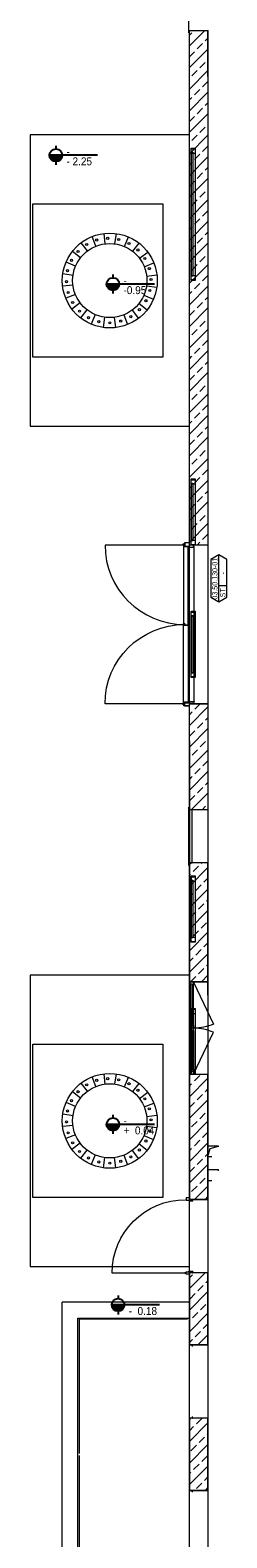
# Model space of a CAD drawing. Header units: metres. Extents: x -27 to 222, y 3 to 231.
# Tile 13 of 46: x 41.75 to 45.45, y 176.69 to 205.16. Entities that reach past the tile are written whole.
import ezdxf

# ---------------------------------------------------------------- set-up
doc = ezdxf.new("R2010")
doc.units = ezdxf.units.M
doc.linetypes.add('DGN Style 2', pattern=[0.783289, 0.469973, -0.313316])
doc.layers.add('Grundriss', color=7, linetype='Continuous', lineweight=13)
doc.styles.add('Mini 1 50', font='arial.ttf', dxfattribs={"width": 0.8, "height": 0.1})
doc.styles.add('Style-Arial', font='arial.ttf')

# ---------------------------------------------------------------- blocks, each defined once
blk = doc.blocks.new('*U2092')
at = {"layer": 'Grundriss'}
for p, q in [((-0.085, 0.695), (-0.109, 0.888)), ((0.097, 0.693), (0.125, 0.886)), ((-0.421, 0.559), (-0.539, 0.715)), ((-0.262, 0.649), (-0.335, 0.83)), ((0.274, 0.644), (0.35, 0.824)), ((0.431, 0.552), (0.551, 0.705)), ((-0.644, 0.274), (-0.824, 0.35)), ((-0.552, 0.431), (-0.705, 0.551)), ((0.559, 0.421), (0.715, 0.539)), ((0.649, 0.262), (0.83, 0.335)), ((-0.693, 0.097), (-0.886, 0.125)), ((0.695, 0.085), (0.888, 0.109)), ((-0.695, -0.085), (-0.888, -0.109)), ((-0.649, -0.262), (-0.83, -0.335)), ((0.644, -0.274), (0.824, -0.35)), ((0.693, -0.097), (0.886, -0.125)), ((-0.559, -0.421), (-0.715, -0.539)), ((-0.431, -0.552), (-0.551, -0.705)), ((0.421, -0.559), (0.539, -0.715)), ((0.552, -0.431), (0.705, -0.551)), ((-0.274, -0.644), (-0.35, -0.824)), ((-0.097, -0.693), (-0.125, -0.886)), ((0.085, -0.695), (0.109, -0.888)), ((0.262, -0.649), (0.335, -0.83))]:
    blk.add_line(p, q, dxfattribs=at)
for centre, radius in [((0, 0), 0.895), ((0, 0), 0.7), ((-0.598, 0.55), 0.02), ((-0.436, 0.681), 0.02), ((-0.246, 0.765), 0.02), ((-0.04, 0.797), 0.02), ((0.167, 0.775), 0.02), ((0.361, 0.701), 0.02), ((0.53, 0.578), 0.02), ((-0.721, 0.381), 0.02), ((0.661, 0.416), 0.02), ((-0.796, 0.187), 0.02), ((0.745, 0.226), 0.02), ((0.778, 0.02), 0.02), ((-0.817, -0.02), 0.02), ((-0.785, -0.226), 0.02), ((0.756, -0.187), 0.02), ((-0.701, -0.416), 0.02), ((-0.57, -0.578), 0.02), ((0.558, -0.55), 0.02), ((0.681, -0.381), 0.02), ((-0.401, -0.701), 0.02), ((-0.207, -0.776), 0.02), ((0, -0.798), 0.02), ((0.206, -0.765), 0.02), ((0.396, -0.681), 0.02)]:
    blk.add_circle(centre, radius, dxfattribs=at)
blk = doc.blocks.new('*U2093')
at = {"layer": 'Grundriss', "lineweight": 13}
blk.add_hatch(color=256, dxfattribs=at).paths.add_polyline_path([(-0.636, 0, 0.999974), (-0.316, 0)])
at = {"layer": 'Grundriss', "lineweight": 25}
for p, q in [((0.568, 0), (-0.636, 0)), ((-0.476, 0.24), (-0.476, 0.16)), ((-0.476, -0.16), (-0.476, -0.24))]:
    blk.add_line(p, q, dxfattribs=at)
blk.add_circle((-0.476, 0), 0.16, dxfattribs=at)
at = {"layer": 'Grundriss', "lineweight": 13, "insert": (-0.21, -0.033), "char_height": 0.2, "attachment_point": 4, "line_spacing_factor": 0.734268, "style": 'Style-Arial'}
blk.add_mtext('\\H1x;\\W0.9;-\\P- 2.25', dxfattribs=at)
blk = doc.blocks.new('*U2094')
at = {"layer": 'Grundriss', "lineweight": 13}
blk.add_hatch(color=256, dxfattribs=at).paths.add_polyline_path([(-0.636, 0, 0.999974), (-0.316, 0)])
at = {"layer": 'Grundriss', "lineweight": 25}
for p, q in [((0.568, 0), (-0.636, 0)), ((-0.476, 0.24), (-0.476, 0.16)), ((-0.476, -0.16), (-0.476, -0.24))]:
    blk.add_line(p, q, dxfattribs=at)
blk.add_circle((-0.476, 0), 0.16, dxfattribs=at)
at = {"layer": 'Grundriss', "lineweight": 13, "insert": (-0.21, -0.033), "char_height": 0.2, "attachment_point": 4, "line_spacing_factor": 0.734268, "style": 'Style-Arial'}
blk.add_mtext('\\H1x;\\W0.9;-  ^J-0.95\\P', dxfattribs=at)
blk = doc.blocks.new('*U2116')
at = {"layer": 'Grundriss'}
blk.add_line((0.63005, 0.62996), (-0.62995, 0.62996), dxfattribs=at)
blk.add_arc((0.63005, 0.62996), 1.26, 180, 270, dxfattribs=at)
blk = doc.blocks.new('*U2133')
at = {"layer": 'Grundriss', "lineweight": 13}
blk.add_hatch(color=256, dxfattribs=at).paths.add_polyline_path([(-0.636, 0, 0.999974), (-0.316, 0)])
at = {"layer": 'Grundriss', "lineweight": 25}
for p, q in [((0.568, 0), (-0.636, 0)), ((-0.476, 0.24), (-0.476, 0.16)), ((-0.476, -0.16), (-0.476, -0.24))]:
    blk.add_line(p, q, dxfattribs=at)
blk.add_circle((-0.476, 0), 0.16, dxfattribs=at)
at = {"layer": 'Grundriss', "lineweight": 13, "insert": (-0.21, -0.033), "char_height": 0.2, "attachment_point": 4, "line_spacing_factor": 0.734268, "style": 'Style-Arial'}
blk.add_mtext('\\H1x;\\W0.9;-  ^J-  0.18\\P', dxfattribs=at)
blk = doc.blocks.new('*U2145')
at = {"layer": 'Grundriss', "lineweight": 13}
blk.add_hatch(color=256, dxfattribs=at).paths.add_polyline_path([(-0.636, 0, 0.999974), (-0.316, 0)])
at = {"layer": 'Grundriss', "lineweight": 25}
for p, q in [((0.568, 0), (-0.636, 0)), ((-0.476, 0.24), (-0.476, 0.16)), ((-0.476, -0.16), (-0.476, -0.24))]:
    blk.add_line(p, q, dxfattribs=at)
blk.add_circle((-0.476, 0), 0.16, dxfattribs=at)
at = {"layer": 'Grundriss', "lineweight": 13, "insert": (-0.21, -0.033), "char_height": 0.2, "attachment_point": 4, "line_spacing_factor": 0.734268, "style": 'Style-Arial'}
blk.add_mtext('\\H1x;\\W0.9;-  ^J+  0.04\\P', dxfattribs=at)
blk = doc.blocks.new('*U2147')
at = {"layer": 'Grundriss'}
for p, q in [((-0.085, 0.695), (-0.109, 0.888)), ((0.097, 0.693), (0.125, 0.886)), ((-0.421, 0.559), (-0.539, 0.715)), ((-0.262, 0.649), (-0.335, 0.83)), ((0.274, 0.644), (0.35, 0.824)), ((0.431, 0.552), (0.551, 0.705)), ((-0.644, 0.274), (-0.824, 0.35)), ((-0.552, 0.431), (-0.705, 0.551)), ((0.559, 0.421), (0.715, 0.539)), ((0.649, 0.262), (0.83, 0.335)), ((-0.693, 0.097), (-0.886, 0.125)), ((0.695, 0.085), (0.888, 0.109)), ((-0.695, -0.085), (-0.888, -0.109)), ((-0.649, -0.262), (-0.83, -0.335)), ((0.644, -0.274), (0.824, -0.35)), ((0.693, -0.097), (0.886, -0.125)), ((-0.559, -0.421), (-0.715, -0.539)), ((-0.431, -0.552), (-0.551, -0.705)), ((0.421, -0.559), (0.539, -0.715)), ((0.552, -0.431), (0.705, -0.551)), ((-0.274, -0.644), (-0.35, -0.824)), ((-0.097, -0.693), (-0.125, -0.886)), ((0.085, -0.695), (0.109, -0.888)), ((0.262, -0.649), (0.335, -0.83))]:
    blk.add_line(p, q, dxfattribs=at)
for centre, radius in [((0, 0), 0.895), ((0, 0), 0.7), ((-0.598, 0.55), 0.02), ((-0.436, 0.681), 0.02), ((-0.246, 0.765), 0.02), ((-0.04, 0.797), 0.02), ((0.167, 0.775), 0.02), ((0.361, 0.701), 0.02), ((0.53, 0.578), 0.02), ((-0.721, 0.381), 0.02), ((0.661, 0.416), 0.02), ((-0.796, 0.187), 0.02), ((0.745, 0.226), 0.02), ((0.778, 0.02), 0.02), ((-0.817, -0.02), 0.02), ((-0.785, -0.226), 0.02), ((0.756, -0.187), 0.02), ((-0.701, -0.416), 0.02), ((-0.57, -0.578), 0.02), ((0.558, -0.55), 0.02), ((0.681, -0.381), 0.02), ((-0.401, -0.701), 0.02), ((-0.207, -0.776), 0.02), ((0, -0.798), 0.02), ((0.206, -0.765), 0.02), ((0.396, -0.681), 0.02)]:
    blk.add_circle(centre, radius, dxfattribs=at)

msp = doc.modelspace()

# ---------------------------------------------------------------- hatches: boundary and pattern name
at = {"layer": 'Grundriss'}
h = msp.add_hatch(dxfattribs=at)
h.set_pattern_fill('ANSI33', color=256, style=0, pattern_type=2)
h.set_pattern_definition([(45, (45.1, 195.44), (-0.4072935, -0.814587), []), (45, (44.99818, 195.54182), (-0.4072935, -0.814587), [0.144, -0.72]), (45, (45.1509, 195.69455), (-0.4072935, -0.814587), [0.144, -0.72]), (45, (45.30365, 195.8473), (-0.4072935, -0.814587), [0.144, -0.72]), (45, (45.45638, 196.00002), (-0.4072935, -0.814587), [0.144, -0.72])])
h.paths.add_polyline_path([(45.1, 195.44), (44.75, 195.44), (44.75, 205.159), (45.1, 205.159), (45.1, 204.29)])
h = msp.add_hatch(dxfattribs=at)
h.set_pattern_fill('ANSI33', color=256, style=0, pattern_type=2)
h.set_pattern_definition([(45, (44.75, 192.44), (-0.407294, -0.814587), []), (45, (44.64818, 192.54182), (-0.407294, -0.814587), [0.144, -0.72]), (45, (44.8009, 192.69455), (-0.407294, -0.814587), [0.144, -0.72]), (45, (44.95365, 192.8473), (-0.407294, -0.814587), [0.144, -0.72]), (45, (45.10638, 193.00002), (-0.407294, -0.814587), [0.144, -0.72])])
h.paths.add_polyline_path([(44.75, 192.44), (45.1, 192.44), (45.1, 190.44), (44.75, 190.44)])
h = msp.add_hatch(dxfattribs=at)
h.set_pattern_fill('ANSI33', color=256, style=0, pattern_type=2)
h.set_pattern_definition([(45, (44.8714, 189.52909), (-0.407294, -0.814587), []), (45, (44.76958, 189.6309), (-0.407294, -0.814587), [0.144, -0.72]), (45, (44.92232, 189.78364), (-0.407294, -0.814587), [0.144, -0.72]), (45, (45.07505, 189.93638), (-0.407294, -0.814587), [0.144, -0.72]), (45, (45.2278, 190.0891), (-0.407294, -0.814587), [0.144, -0.72])])
h.paths.add_polyline_path([(45.1, 189.44), (44.75, 189.44), (44.75, 191.74), (44.75, 191.695), (44.75, 191.69), (44.75, 187.19), (45.1, 187.19), (45.1, 186.94), (45.1, 187.19), (45.1, 189.19)])
h = msp.add_hatch(dxfattribs=at)
h.set_pattern_fill('ANSI33', color=256, style=0, pattern_type=2)
h.set_pattern_definition([(45, (44.84322, 184.7068), (-0.407294, -0.814587), []), (45, (44.7414, 184.80863), (-0.407294, -0.814587), [0.144, -0.72]), (45, (44.89413, 184.96136), (-0.407294, -0.814587), [0.144, -0.72]), (45, (45.04686, 185.1141), (-0.407294, -0.814587), [0.144, -0.72]), (45, (45.1996, 185.26683), (-0.407294, -0.814587), [0.144, -0.72])])
h.paths.add_polyline_path([(44.75, 183.1325), (44.75, 183.1275), (44.75, 183.0825), (44.84, 183.0825), (44.85, 183.0825), (45.1, 183.0825), (45.1, 183.64), (45.1, 183.89), (45.1, 185.44), (44.75, 185.44)])
h = msp.add_hatch(dxfattribs=at)
h.set_pattern_fill('ANSI33', color=256, style=0, pattern_type=2)
h.set_pattern_definition([(45, (44.909, 180.74188), (-0.40729, -0.81459), []), (45, (44.80716, 180.8437), (-0.40729, -0.81459), [0.144, -0.72]), (45, (44.9599, 180.99644), (-0.40729, -0.81459), [0.144, -0.72]), (45, (45.11263, 181.14918), (-0.40729, -0.81459), [0.144, -0.72]), (45, (45.26537, 181.3019), (-0.40729, -0.81459), [0.144, -0.72])])
h.paths.add_polyline_path([(44.75, 181.6525), (44.75, 181.6475), (44.75, 181.14), (44.75, 180.84), (44.75, 180.3825), (44.75, 180.3775), (44.75, 180.3325), (44.84, 180.3325), (44.85, 180.3325), (45.1, 180.3325), (45.1, 180.89), (45.1, 181.14), (45.1, 181.6975), (44.85, 181.6975), (44.84, 181.6975), (44.75, 181.6975)])
h = msp.add_hatch(dxfattribs=at)
h.set_pattern_fill('ANSI33', color=256, style=0, pattern_type=2)
h.set_pattern_definition([(45, (44.8808, 178.23327), (-0.40729, -0.81459), []), (45, (44.77898, 178.3351), (-0.40729, -0.81459), [0.144, -0.72]), (45, (44.9317, 178.48783), (-0.40729, -0.81459), [0.144, -0.72]), (45, (45.08445, 178.64057), (-0.40729, -0.81459), [0.144, -0.72]), (45, (45.23718, 178.7933), (-0.407294, -0.81459), [0.144, -0.72])])
h.paths.add_polyline_path([(44.75, 178.9025), (44.75, 178.8975), (44.75, 178.265), (44.75, 177.6325), (44.75, 177.6275), (44.75, 177.5825), (44.84, 177.5825), (44.85, 177.5825), (45.1, 177.5825), (45.1, 178.14), (45.1, 178.39), (45.1, 178.9475), (44.85, 178.9475), (44.84, 178.9475), (44.75, 178.9475)])

# ---------------------------------------------------------------- linework, layer by layer
at = {"layer": 'Grundriss', "ltscale": 0.1}
for p, q in [((44.75, 190.44), (44.75, 205.164)), ((45.1, 204.29), (45.1, 205.164)), ((45.1, 204.29), (45.1, 161.29)), ((45.1, 195.44), (44.75, 195.44)), ((45.1, 192.44), (44.75, 192.44)), ((45.1, 190.44), (44.75, 190.44)), ((44.75, 160.94), (44.75, 189.44)), ((45.1, 187.19), (44.75, 187.19)), ((45.1, 185.44), (44.75, 185.44)), ((45.1, 183.0825), (44.75, 183.0825)), ((45.1, 181.6975), (44.75, 181.6975)), ((42.35, 160.94), (42.35, 181.14)), ((44.75, 181.14), (42.35, 181.14)), ((42.65, 180.84), (44.75, 180.84)), ((42.65, 172.89), (42.65, 180.84)), ((45.1, 180.3325), (44.75, 180.3325)), ((45.1, 178.9475), (44.75, 178.9475)), ((45.1, 177.5825), (44.75, 177.5825))]:
    msp.add_line(p, q, dxfattribs=at)
at = {"layer": 'Grundriss'}
for p, q in [((44.7811, 202.9229), (44.8611, 202.9229)), ((44.7811, 200.4529), (44.8611, 200.4529)), ((44.7811, 196.6729), (44.8611, 196.6729)), ((44.66, 195.4401), (43.1599, 195.4401)), ((44.7811, 195.4529), (44.8611, 195.4529)), ((44.84, 195.41), (44.8357, 195.41)), ((45.3049, 194.3683), (45.3049, 195.2529)), ((45.3049, 194.6774), (45.4549, 194.6774)), ((44.7811, 194.175), (44.8611, 194.175)), ((44.7811, 192.955), (44.8611, 192.955)), ((44.66, 192.4399), (43.1599, 192.4399)), ((44.8357, 192.44), (44.8357, 192.4786)), ((44.84, 192.47), (44.8357, 192.47)), ((44.7811, 189.175), (44.8611, 189.175)), ((44.7811, 187.955), (44.8611, 187.955)), ((44.75, 186.315), (44.75, 187.185)), ((44.83, 186.365), (44.83, 187.142)), ((44.7811, 186.675), (44.8611, 186.675)), ((44.75, 186.315), (44.75, 185.449)), ((44.83, 186.265), (44.83, 185.492)), ((44.7811, 185.455), (44.8611, 185.455)), ((44.8125, 183.0617), (44.8095, 183.0617)), ((44.8095, 181.6975), (44.8095, 181.7243)), ((44.8125, 181.7183), (44.8095, 181.7183)), ((44.715, 180.82), (42.67, 180.82)), ((42.67, 180.82), (42.67, 178.285)), ((44.8125, 180.3117), (44.8095, 180.3117)), ((44.8095, 178.9475), (44.8095, 178.9743)), ((44.8125, 178.9683), (44.8095, 178.9683)), ((42.67, 178.245), (42.67, 175.535)), ((44.8125, 177.5617), (44.8095, 177.5617))]:
    msp.add_line(p, q, dxfattribs=at)
at = {"layer": 'Grundriss', "lineweight": 13}
for p, q in [((44.6729, 195.4486), (44.6214, 195.4486)), ((44.6471, 195.4743), (44.6471, 195.4229)), ((44.84, 192.4829), (44.84, 195.3971)), ((44.6729, 192.4314), (44.6214, 192.4314)), ((44.6471, 192.4057), (44.6471, 192.4571)), ((44.6965, 181.6916), (44.6608, 181.6916)), ((44.6786, 181.6737), (44.6786, 181.7094)), ((42.6876, 176.84), (42.67, 176.84))]:
    msp.add_line(p, q, dxfattribs=at)
at = {"layer": 'Grundriss', "ltscale": 0.01}
for p, q in [((44.825, 187.186), (45.2058, 186.3921)), ((44.825, 185.444), (45.2058, 186.2379))]:
    msp.add_line(p, q, dxfattribs=at)
at = {"layer": 'Grundriss', "flags": 128}
for points in [[(44.7309, 206.215), (44.7309, 205.114)], [(44.7811, 202.9379), (44.8611, 202.9379), (44.8611, 200.4379), (44.7811, 200.4379), (44.7811, 202.9379)], [(44.7811, 202.8429), (44.8611, 202.8429)], [(44.7911, 200.5179), (44.7911, 202.8579), (44.8161, 202.8579), (44.8161, 200.5179), (44.7911, 200.5179)], [(44.7811, 200.5329), (44.8611, 200.5329)], [(44.7811, 196.6879), (44.8611, 196.6879), (44.8611, 195.4379), (44.7811, 195.4379), (44.7811, 196.6879)], [(44.7811, 196.5929), (44.8611, 196.5929)], [(44.7911, 195.5179), (44.7911, 196.6079), (44.8161, 196.6079), (44.8161, 195.5179), (44.7911, 195.5179)], [(44.6514, 195.4271), (44.6386, 195.4271), (44.6386, 193.9657), (44.6557, 193.9657), (44.6557, 193.9357), (44.7286, 193.9357), (44.7286, 195.4057), (44.6514, 195.4057), (44.6514, 195.4271)], [(44.75, 195.4829), (44.66, 195.4829), (44.66, 195.4143), (44.7371, 195.4143), (44.7371, 195.3971), (44.84, 195.3971), (44.84, 195.41)], [(44.75, 195.4786), (44.6643, 195.4786), (44.6643, 195.4186), (44.7414, 195.4186), (44.7414, 195.4014), (44.8357, 195.4014), (44.8357, 195.44)], [(44.7811, 195.5329), (44.8611, 195.5329)], [(44.8357, 195.4057), (44.8271, 195.4057), (44.8271, 195.44), (44.8357, 195.44)], [(45.4549, 194.4549), (45.4549, 195.1663), (45.3049, 195.2529), (45.1549, 195.1663), (45.1549, 194.4549), (45.3049, 194.3683), (45.4549, 194.4549)], [(44.6514, 192.4529), (44.6386, 192.4529), (44.6386, 193.9571), (44.6471, 193.9571), (44.6471, 193.9271), (44.7286, 193.9271), (44.7286, 192.4743), (44.6514, 192.4743), (44.6514, 192.4529)], [(44.7811, 194.19), (44.8611, 194.19), (44.8611, 192.94), (44.7811, 192.94), (44.7811, 194.19)], [(44.7811, 194.095), (44.8611, 194.095)], [(44.7911, 193.02), (44.7911, 194.11), (44.8161, 194.11), (44.8161, 193.02), (44.7911, 193.02)], [(44.7811, 193.035), (44.8611, 193.035)], [(44.75, 192.3971), (44.66, 192.3971), (44.66, 192.4657), (44.7371, 192.4657), (44.7371, 192.4829), (44.84, 192.4829), (44.84, 192.47)], [(44.75, 192.4014), (44.6643, 192.4014), (44.6643, 192.4614), (44.7414, 192.4614), (44.7414, 192.4786), (44.8357, 192.4786)], [(44.8357, 192.4743), (44.8271, 192.4743), (44.8271, 192.44), (44.8357, 192.44)], [(44.7309, 190.49), (44.7309, 189.39)], [(44.7309, 189.44), (44.8009, 189.44), (44.8009, 190.44), (44.7309, 190.44)], [(44.7811, 189.175), (44.7811, 189.095), (44.8611, 189.095)], [(44.7911, 188.02), (44.7911, 189.11), (44.8161, 189.11), (44.8161, 188.02), (44.7911, 188.02)], [(44.7811, 187.955), (44.7811, 188.035), (44.8611, 188.035)], [(44.7585, 187.185), (44.7585, 187.135), (44.7685, 187.135), (44.7685, 187.15), (44.7935, 187.15), (44.7935, 187.135), (44.83, 187.135), (44.83, 187.185), (44.7585, 187.185)], [(44.7685, 186.35), (44.7685, 187.15), (44.7935, 187.15), (44.7935, 186.35), (44.7685, 186.35)], [(44.7811, 186.675), (44.7811, 186.595), (44.8611, 186.595)], [(44.7911, 185.52), (44.7911, 186.61), (44.8161, 186.61), (44.8161, 185.52), (44.7911, 185.52)], [(44.7585, 186.315), (44.7585, 186.365), (44.7685, 186.365), (44.7685, 186.35), (44.7935, 186.35), (44.7935, 186.365), (44.83, 186.365), (44.83, 186.315), (44.7585, 186.315)], [(44.7585, 186.315), (44.7585, 186.265), (44.7685, 186.265), (44.7685, 186.28), (44.7935, 186.28), (44.7935, 186.265), (44.83, 186.265), (44.83, 186.315), (44.7585, 186.315)], [(44.7685, 186.28), (44.7685, 185.484), (44.7935, 185.484), (44.7935, 186.28), (44.7685, 186.28)], [(44.7585, 185.449), (44.7585, 185.499), (44.7685, 185.499), (44.7685, 185.484), (44.7935, 185.484), (44.7935, 185.499), (44.83, 185.499), (44.83, 185.449), (44.7585, 185.449)], [(44.7811, 185.455), (44.7811, 185.535), (44.8611, 185.535)], [(44.75, 183.1123), (44.6875, 183.1123), (44.6875, 183.0647), (44.7411, 183.0647), (44.7411, 183.0528), (44.8125, 183.0528), (44.8125, 183.0617)], [(44.75, 183.1093), (44.6905, 183.1093), (44.6905, 183.0676), (44.7441, 183.0676), (44.7441, 183.0557), (44.8095, 183.0557), (44.8095, 183.0825)], [(44.8095, 183.0587), (44.8036, 183.0587), (44.8036, 183.0825), (44.8095, 183.0825)], [(44.75, 181.6678), (44.6875, 181.6678), (44.6875, 181.7154), (44.7411, 181.7154), (44.7411, 181.7273), (44.8125, 181.7273), (44.8125, 181.7183)], [(44.75, 181.6707), (44.6905, 181.6707), (44.6905, 181.7124), (44.7441, 181.7124), (44.7441, 181.7243), (44.8095, 181.7243)], [(44.8095, 181.7213), (44.8036, 181.7213), (44.8036, 181.6975), (44.8095, 181.6975)], [(44.8095, 180.3087), (44.8036, 180.3087), (44.8036, 180.3325), (44.8095, 180.3325)], [(44.8095, 178.9713), (44.8036, 178.9713), (44.8036, 178.9475), (44.8095, 178.9475)], [(44.8095, 177.5587), (44.8036, 177.5587), (44.8036, 177.5825), (44.8095, 177.5825)]]:
    msp.add_lwpolyline(points, dxfattribs=at)
at = {"layer": 'Grundriss', "ltscale": 0.05, "flags": 128}
for points in [[(45.1, 195.44), (44.75, 195.44), (44.75, 205.159), (45.1, 205.159), (45.1, 204.29), (45.1, 204.29), (45.1, 195.44)], [(41.75, 197.685), (44.75, 197.685), (44.75, 203.185), (41.75, 203.185), (41.75, 197.685)], [(41.8, 201.885), (44.25, 201.885), (44.25, 198.985), (41.8, 198.985), (41.8, 201.885)], [(44.75, 192.44), (45.1, 192.44), (45.1, 190.44), (44.75, 190.44), (44.75, 192.44)], [(45.1, 189.44), (45.1, 189.44), (44.75, 189.44), (44.75, 191.74), (44.75, 191.695), (44.75, 191.69), (44.75, 187.19), (45.1, 187.19), (45.1, 186.94), (45.1, 187.19), (45.1, 189.19), (45.1, 189.44)], [(41.75, 181.815), (44.75, 181.815), (44.75, 187.315), (41.75, 187.315), (41.75, 181.815)], [(41.8, 186.015), (44.25, 186.015), (44.25, 183.115), (41.8, 183.115), (41.8, 186.015)], [(44.75, 183.1325), (44.75, 183.1275), (44.75, 183.0825), (44.84, 183.0825), (44.85, 183.0825), (45.1, 183.0825), (45.1, 183.64), (45.1, 183.89), (45.1, 185.44), (44.75, 185.44), (44.75, 183.1325)], [(44.75, 181.6525), (44.75, 181.6475), (44.75, 181.14), (44.75, 180.84), (44.75, 180.3825), (44.75, 180.3775), (44.75, 180.3325), (44.84, 180.3325), (44.85, 180.3325), (45.1, 180.3325), (45.1, 180.89), (45.1, 181.14), (45.1, 181.6975), (44.85, 181.6975), (44.84, 181.6975), (44.75, 181.6975), (44.75, 181.6525)], [(44.75, 178.9025), (44.75, 178.8975), (44.75, 178.265), (44.75, 178.265), (44.75, 177.6325), (44.75, 177.6275), (44.75, 177.5825), (44.84, 177.5825), (44.85, 177.5825), (45.1, 177.5825), (45.1, 178.14), (45.1, 178.39), (45.1, 178.9475), (44.85, 178.9475), (44.84, 178.9475), (44.75, 178.9475), (44.75, 178.9025)]]:
    msp.add_lwpolyline(points, close=True, dxfattribs=at)
at = {"layer": 'Grundriss', "flags": 128}
for points in [[(44.7811, 189.19), (44.8611, 189.19), (44.8611, 187.94), (44.7811, 187.94), (44.7811, 189.19)], [(44.7811, 186.69), (44.8611, 186.69), (44.8611, 185.44), (44.7811, 185.44), (44.7811, 186.69)]]:
    msp.add_lwpolyline(points, close=True, dxfattribs=at)
at = {"layer": 'Grundriss', "linetype": 'DGN Style 2', "flags": 128}
for points in [[(45.1, 183.89), (45.1397, 184.041), (45.3, 184.09)], [(45.3, 184.09), (45.1, 184.09), (45.1, 183.89), (45.3, 183.89), (45.3, 184.09)], [(45.3, 183.64), (45.1, 183.64), (45.1, 183.44), (45.3, 183.44), (45.3, 183.64)]]:
    msp.add_lwpolyline(points, dxfattribs=at)
at = {"layer": 'Grundriss'}
for centre, radius in [((44.6471, 195.4486), 0.0129), ((44.6471, 192.4314), 0.0129), ((44.6786, 181.6916), 0.00892)]:
    msp.add_circle(centre, radius, dxfattribs=at)
msp.add_arc((44.66, 195.4401), 1.5001, 180, 270, dxfattribs=at)
at = {"layer": 'Grundriss', "extrusion": (0, 0, -1)}
msp.add_arc((-44.66, 192.4399), 1.5001, 0, 90, dxfattribs=at)
at = {"layer": 'Grundriss', "ltscale": 0.01, "extrusion": (0, 0, -1)}
msp.add_ellipse((44.8242, 187.063), major_axis=(-0.8628, 0), ratio=0.8669298, start_param=4.2543701, end_param=4.7056906, dxfattribs=at)
at = {"layer": 'Grundriss', "ltscale": 0.01}
msp.add_ellipse((44.8242, 185.567), major_axis=(-0.8628, 0), ratio=0.8669298, start_param=4.2543701, end_param=4.7056906, dxfattribs=at)

# ---------------------------------------------------------------- block references
at = {"layer": 'Grundriss', "lineweight": 25, "xscale": 0.75, "yscale": 0.75, "zscale": 0.75}
for name, p in [('*U2093', (42.5903, 202.8018)), ('*U2094', (43.6659, 200.3695)), ('*U2145', (43.6659, 184.4995)), ('*U2133', (43.7633, 181.0892))]:
    msp.add_blockref(name, p, dxfattribs=at)
at = {"layer": 'Grundriss'}
for name, p in [('*U2092', (43.25, 200.435)), ('*U2147', (43.25, 184.565))]:
    msp.add_blockref(name, p, dxfattribs=at)
at = {"layer": 'Grundriss', "extrusion": (0, 0, -1), "xscale": 1.099206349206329, "yscale": 1.099206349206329, "zscale": 1.099206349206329, "rotation": 180.0000000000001}
msp.add_blockref('*U2116', (-43.986, 182.384), dxfattribs=at)

# ---------------------------------------------------------------- texts
at = {"layer": 'Grundriss', "char_height": 0.1, "attachment_point": 5, "rotation": 90, "line_spacing_factor": 0.78, "style": 'Mini 1 50'}
for s, insert in [('\\H1x;\\W0.8;03.50.130-01', (45.2299, 194.8051)), ('\\H1x;\\W0.8;-\\P', (45.3799, 194.9077)), ('\\H1x;\\W0.8;ST', (45.3799, 194.5372))]:
    msp.add_mtext(s, dxfattribs=dict(at, insert=insert))

doc.saveas('drawing.dxf')
